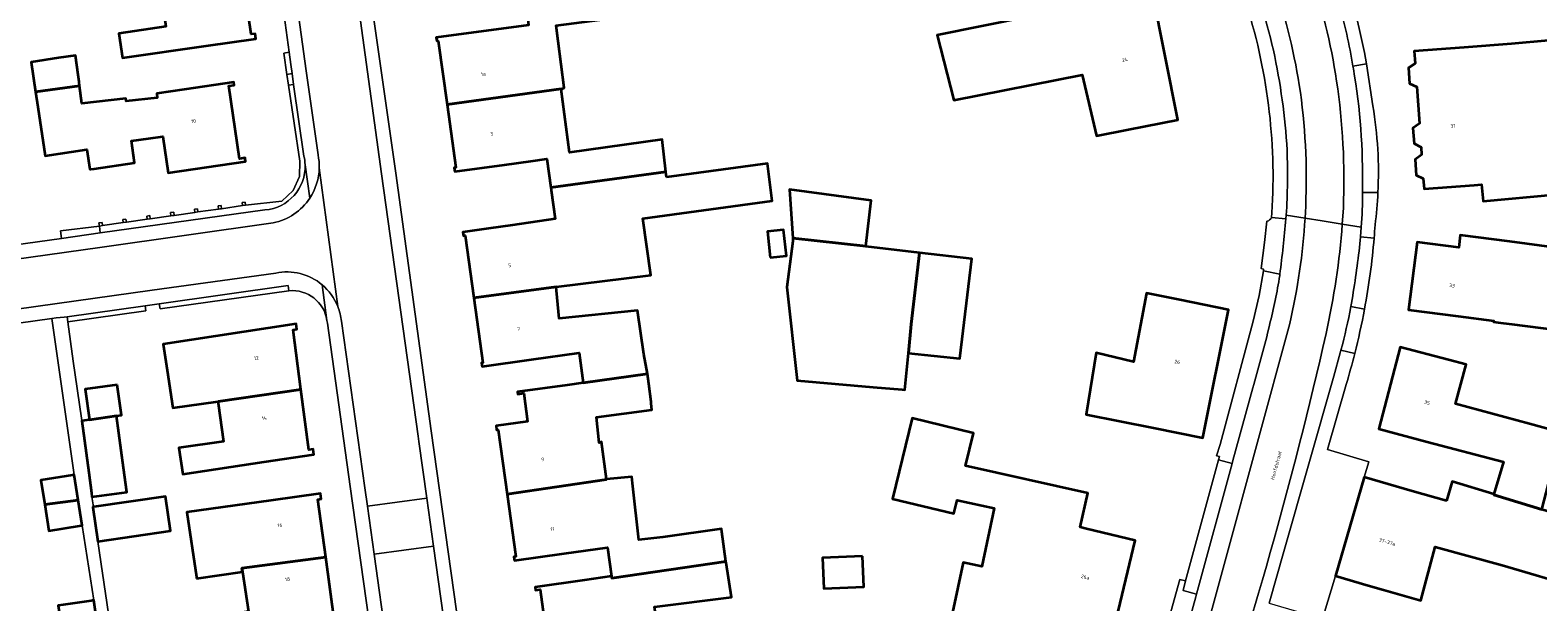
# Model space of a CAD drawing. Header units: metres. Extents: x 201541 to 204988, y 387833 to 394342.
# Tile 166 of 214: x 203484 to 203635, y 391843 to 391900. Entities that reach past the tile are written whole.
import ezdxf
from ezdxf.enums import TextEntityAlignment as Align

# ---------------------------------------------------------------- set-up
doc = ezdxf.new("R2010")
doc.units = ezdxf.units.M
doc.layers.get('Defpoints').update_dxf_attribs({"lineweight": 25})
for name, color, linetype, lineweight in [('B-WE-GR-BEPLANTING_CULTUUR_HEESTERS-GV', 90, 'Continuous', 18), ('B-WE-IE-TERREINAFSCHEIDING_KUNSTMATIG_HEKWERK-G', 20, 'IE-TERREINAFSCHEIDING-KUNSTMATIG', 18), ('B-WE-IE-TERREINAFSCHEIDING_KUNSTMATIG_MUUR-G', 90, 'IE-TERREINAFSCHEIDING-KUNSTMATIG-DICHT', 18), ('B-WE-IE-TERREINAFSCHEIDING_KUNSTMATIG_MUUR-GV', 90, 'Continuous', 18), ('B-WE-OG-BEBOUWING-GV', 7, 'Continuous', 35), ('B-WE-OG-BEBOUWING-T18', 10, 'Continuous', 18), ('B-WE-OG-TERREIN_ERF-GV', 7, 'Continuous', 18), ('B-WE-VH-VERHARDING_ASFALT-GV', 252, 'Continuous', 18), ('B-WE-VH-VERHARDING_BETONSTRAATSTEEN-GV', 252, 'Continuous', 18), ('B-WE-VH-VERHARDING_HALFVERHARDING_GRIND-GV', 252, 'Continuous', 18), ('B-WE-VH-VERHARDING_STRAATBAKSTEEN-GV', 252, 'Continuous', 18), ('B-WE-VH-VERHARDING_TEGEL-GV', 252, 'Continuous', 18)]:
    doc.layers.add(name, color=color, linetype=linetype, lineweight=lineweight)
doc.styles.add('NLCS-ISO-M200-T18', font='NLCS-ISO.ttf', dxfattribs={"height": 0.36})
doc.linetypes.add('IE-TERREINAFSCHEIDING-KUNSTMATIG', pattern='A,4,[82,NLCS.SHX,S=0.75,R=90,X=0,Y=0],4,-2', length=10)
doc.linetypes.add('IE-TERREINAFSCHEIDING-KUNSTMATIG-DICHT', pattern='A,8,-1,[82,NLCS.SHX,S=0.75,R=90,X=0,Y=0],-1', length=10)

msp = doc.modelspace()

# ---------------------------------------------------------------- linework, layer by layer
at = {"layer": 'B-WE-GR-BEPLANTING_CULTUUR_HEESTERS-GV'}
for points in [[(203510.221, 391873.822), (203510.151, 391874.331), (203497.296, 391872.527), (203497.367, 391872.024)], [(203488.087, 391871.22), (203488.158, 391870.718), (203495.949, 391871.824), (203495.878, 391872.327)]]:
    msp.add_lwpolyline(points, close=True, dxfattribs=at)
at = {"layer": 'B-WE-IE-TERREINAFSCHEIDING_KUNSTMATIG_HEKWERK-G'}
for points in [[(203510.025, 391895.41), (203509.709, 391897.534)], [(203510.185, 391894.333), (203510.025, 391895.41)], [(203505.904, 391882.36), (203509.536, 391882.776), (203510.651, 391883.836), (203511.294, 391885.232), (203511.311, 391886.768), (203510.185, 391894.333)]]:
    msp.add_lwpolyline(points, dxfattribs=at)
at = {"layer": 'B-WE-IE-TERREINAFSCHEIDING_KUNSTMATIG_MUUR-G'}
for points in [[(203505.904, 391882.36), (203505.861, 391882.677), (203505.549, 391882.635), (203505.591, 391882.318)], [(203496.398, 391881.003), (203496.356, 391881.32), (203496.044, 391881.28), (203496.086, 391880.963)], [(203498.461, 391881.306), (203496.398, 391881.003)], [(203498.782, 391881.346), (203498.741, 391881.664), (203498.42, 391881.623), (203498.461, 391881.306)], [(203498.461, 391881.306), (203498.622, 391881.326)], [(203498.622, 391881.326), (203498.782, 391881.346)], [(203500.836, 391881.642), (203498.782, 391881.346)], [(203501.153, 391881.682), (203501.112, 391881.999), (203500.796, 391881.959), (203500.836, 391881.642)], [(203500.836, 391881.642), (203501.153, 391881.682)], [(203503.212, 391881.973), (203501.153, 391881.682)], [(203503.506, 391882.009), (203503.466, 391882.327), (203503.172, 391882.29), (203503.212, 391881.973)], [(203503.212, 391881.973), (203503.359, 391881.991)], [(203503.359, 391881.991), (203503.506, 391882.009)], [(203505.591, 391882.318), (203503.506, 391882.009)], [(203505.591, 391882.318), (203505.904, 391882.36)], [(203491.634, 391880.328), (203491.584, 391880.645), (203491.278, 391880.597)], [(203491.278, 391880.597), (203491.327, 391880.281)], [(203491.327, 391880.281), (203491.634, 391880.328)], [(203493.7, 391880.617), (203491.634, 391880.328)], [(203494.013, 391880.66), (203493.97, 391880.977), (203493.656, 391880.933), (203493.7, 391880.617)], [(203493.7, 391880.617), (203494.013, 391880.66)], [(203496.086, 391880.963), (203494.013, 391880.66)], [(203496.086, 391880.963), (203496.398, 391881.003)]]:
    msp.add_lwpolyline(points, dxfattribs=at)
at = {"layer": 'B-WE-IE-TERREINAFSCHEIDING_KUNSTMATIG_MUUR-GV'}
for points in [[(203505.904, 391882.36), (203505.861, 391882.677), (203505.549, 391882.635), (203505.591, 391882.318)], [(203496.086, 391880.963), (203496.398, 391881.003), (203496.356, 391881.32), (203496.044, 391881.28)], [(203498.622, 391881.326), (203498.782, 391881.346), (203498.741, 391881.664), (203498.42, 391881.623), (203498.461, 391881.306)], [(203501.153, 391881.682), (203501.112, 391881.999), (203500.796, 391881.959), (203500.836, 391881.642)], [(203503.212, 391881.973), (203503.359, 391881.991), (203503.506, 391882.009), (203503.466, 391882.327), (203503.172, 391882.29)], [(203491.634, 391880.328), (203491.584, 391880.645), (203491.278, 391880.597), (203491.327, 391880.281)], [(203494.013, 391880.66), (203493.97, 391880.977), (203493.656, 391880.933), (203493.7, 391880.617)]]:
    msp.add_lwpolyline(points, close=True, dxfattribs=at)
at = {"layer": 'B-WE-OG-BEBOUWING-GV'}
for points in [[(203588.444, 391910.937), (203583.783, 391909.029), (203584.416, 391907.43), (203585.886, 391903.719), (203587.653, 391904.411), (203588.605, 391902.091), (203574.907, 391899.344), (203576.564, 391892.851), (203589.349, 391895.372), (203590.778, 391889.271), (203593.991, 391889.905), (203598.896, 391890.873), (203596.379, 391903.619), (203592.376, 391902.829), (203592.096, 391904.25), (203595.94, 391905.824), (203593.071, 391912.831)], [(203501.973, 391898.254), (203506.925, 391898.948), (203506.851, 391899.474), (203506.464, 391899.42), (203505.6, 391905.424), (203497.354, 391904.237), (203497.944, 391900.193), (203493.254, 391899.509), (203493.608, 391897.082)], [(203537.082, 391898.728), (203536.885, 391900.291), (203542.287, 391901.002), (203541.831, 391904.461), (203533.762, 391903.397), (203534.143, 391900.322), (203524.926, 391899.079), (203524.971, 391898.75), (203525.12, 391898.771), (203526.004, 391892.397), (203537.396, 391893.964), (203537.398, 391893.953), (203537.671, 391894.065)], [(203489.2, 391895.386), (203488.942, 391897.304), (203487.254, 391897.055), (203484.504, 391896.649), (203484.938, 391893.682), (203489.35, 391894.276), (203489.298, 391894.662)], [(203485.167, 391892.192), (203485.921, 391887.292), (203490.062, 391887.928), (203490.367, 391885.941), (203490.475, 391885.958), (203490.79, 391886.003), (203494.823, 391886.581), (203494.507, 391888.779), (203496.21, 391889.023), (203497.651, 391889.229), (203498.182, 391885.603), (203505.898, 391886.733), (203505.846, 391887.082), (203505.306, 391887.002), (203504.242, 391894.272), (203504.773, 391894.35), (203504.729, 391894.647), (203499.783, 391893.917), (203497.037, 391893.512), (203497.086, 391893.085), (203494.003, 391892.731), (203493.97, 391893.017), (203489.555, 391892.51), (203489.35, 391894.276), (203484.938, 391893.682)], [(203536.356, 391884.125), (203547.841, 391885.675), (203547.46, 391888.919), (203538.228, 391887.618), (203537.398, 391893.953), (203537.396, 391893.964), (203526.004, 391892.397), (203526.877, 391886.109), (203526.72, 391886.087), (203526.771, 391885.718), (203531.724, 391886.402), (203534.371, 391886.767), (203535.949, 391886.985)], [(203547.903, 391885.145), (203547.841, 391885.675), (203536.356, 391884.125), (203536.393, 391883.862), (203536.802, 391880.986), (203532.533, 391880.38), (203530.129, 391880.038), (203527.585, 391879.676), (203527.639, 391879.298), (203527.806, 391879.322), (203528.672, 391873.128), (203536.887, 391874.228), (203546.326, 391875.387), (203545.538, 391881.031), (203558.436, 391882.794), (203557.983, 391886.507)], [(203567.781, 391878.286), (203568.328, 391882.835), (203560.159, 391883.943), (203560.492, 391879.082)], [(203558.254, 391877.129), (203559.861, 391877.301), (203559.584, 391879.894), (203557.977, 391879.722)], [(203573.148, 391877.62), (203567.776, 391878.249), (203567.781, 391878.286), (203560.492, 391879.082), (203560.513, 391878.778), (203559.906, 391874.192), (203560.947, 391864.872), (203568.505, 391864.217), (203571.422, 391863.984), (203571.661, 391863.931), (203572.023, 391867.58), (203572.311, 391870.478)], [(203637.376, 391877.957), (203637.384, 391878.014), (203636.705, 391878.104), (203632.044, 391878.725), (203627.084, 391879.361), (203626.928, 391878.141), (203622.783, 391878.672), (203621.918, 391871.917), (203626.877, 391871.281), (203630.426, 391870.826), (203630.41, 391870.709), (203630.88, 391870.649), (203632.231, 391870.476), (203639.528, 391869.543), (203640.339, 391877.376), (203637.347, 391877.732)], [(203573.148, 391877.62), (203572.311, 391870.478), (203572.023, 391867.58), (203577.176, 391867.068), (203578.341, 391877.011)], [(203528.672, 391873.128), (203529.579, 391866.642), (203529.44, 391866.622), (203529.492, 391866.257), (203534.442, 391866.96), (203539.17, 391867.631), (203539.579, 391864.633), (203545.991, 391865.536), (203545.647, 391867.482), (203544.993, 391871.856), (203537.183, 391871.043), (203536.938, 391873.845), (203536.887, 391874.228)], [(203599.094, 391872.903), (203595.784, 391873.567), (203594.493, 391866.722), (203590.75, 391867.621), (203589.751, 391861.476), (203596.483, 391860.127), (203601.41, 391859.14), (203603.971, 391871.925)], [(203511.429, 391863.953), (203510.634, 391869.928), (203511.028, 391869.981), (203510.957, 391870.514), (203497.679, 391868.491), (203498.073, 391865.906), (203498.65, 391862.124), (203503.158, 391862.769)], [(203623.781, 391858.755), (203631.414, 391856.745), (203630.45, 391853.528), (203630.424, 391853.442), (203635.222, 391852.006), (203636.137, 391855.443), (203637.259, 391859.655), (203634.001, 391860.535), (203626.599, 391862.535), (203627.664, 391866.473), (203625.918, 391866.932), (203621.096, 391868.2), (203618.946, 391860.028)], [(203541.919, 391855.009), (203541.421, 391858.743), (203541.166, 391858.65), (203540.907, 391861.195), (203546.446, 391861.953), (203546.382, 391862.576), (203546.36, 391862.743), (203546.125, 391864.52), (203545.991, 391865.536), (203539.579, 391864.633), (203539.581, 391864.62), (203537.999, 391864.404), (203533.042, 391863.728), (203533.072, 391863.51), (203533.647, 391863.588), (203534.034, 391860.765), (203530.893, 391860.335), (203530.948, 391859.937), (203531.095, 391859.957), (203531.986, 391853.529), (203541.921, 391854.992)], [(203493.094, 391864.435), (203489.9, 391863.994), (203490.319, 391860.955), (203493.009, 391861.326), (203493.514, 391861.396)], [(203507.767, 391856.746), (203512.697, 391857.498), (203512.629, 391858.008), (203512.227, 391857.954), (203511.429, 391863.953), (203503.158, 391862.769), (203503.182, 391862.599), (203503.716, 391858.787), (203499.254, 391858.153), (203499.656, 391855.511)], [(203490.319, 391860.955), (203489.558, 391860.85), (203490.255, 391855.679), (203490.529, 391853.643), (203490.581, 391853.259), (203494.055, 391853.739), (203493.722, 391856.157), (203493.009, 391861.326)], [(203582.749, 391841.024), (203587.369, 391839.921), (203592.232, 391838.76), (203594.655, 391848.901), (203589.795, 391850.061), (203589.153, 391850.215), (203589.918, 391853.614), (203577.717, 391856.361), (203578.511, 391859.616), (203572.408, 391861.104), (203570.448, 391853.07), (203576.551, 391851.582), (203576.878, 391852.922), (203580.59, 391852.122), (203579.34, 391846.319), (203577.505, 391846.714), (203576.427, 391841.708), (203581.345, 391840.648), (203581.491, 391841.325)], [(203485.868, 391852.481), (203489.202, 391852.931), (203488.806, 391855.451), (203488.627, 391855.423), (203485.483, 391854.929)], [(203541.919, 391855.009), (203541.921, 391854.992), (203531.986, 391853.529), (203532.85, 391847.303), (203532.681, 391847.28), (203532.73, 391846.92), (203537.683, 391847.598), (203542.001, 391848.189), (203542.411, 391845.338), (203542.44, 391845.139), (203553.825, 391846.801), (203553.414, 391849.771), (203553.371, 391850.078), (203547.522, 391849.225), (203545.146, 391848.951), (203544.549, 391854.315), (203544.443, 391855.267)], [(203625.698, 391852.85), (203622.301, 391853.835), (203617.499, 391855.228), (203614.64, 391845.366), (203617.91, 391844.418), (203619.443, 391843.974), (203623.148, 391842.9), (203624.594, 391848.253), (203631.272, 391846.448), (203634.651, 391845.453), (203637.35, 391844.644), (203639.192, 391850.795), (203638.823, 391850.907), (203636.299, 391851.673), (203635.222, 391852.006), (203630.424, 391853.442), (203630.45, 391853.528), (203626.275, 391854.778)], [(203489.202, 391852.931), (203485.868, 391852.481), (203486.278, 391849.87), (203489.344, 391850.352), (203489.601, 391850.392)], [(203490.718, 391852.248), (203490.676, 391852.242), (203491.172, 391848.811), (203498.412, 391849.858), (203497.916, 391853.289), (203490.763, 391852.255)], [(203501.017, 391845.106), (203505.591, 391845.785), (203505.54, 391846.128), (203513.896, 391847.244), (203513.105, 391852.995), (203513.447, 391853.042), (203513.373, 391853.577), (203508.42, 391852.891), (203500.033, 391851.729), (203500.992, 391845.271)], [(203500.783, 391836.4), (203502.187, 391836.608), (203501.909, 391838.475), (203506.574, 391839.168), (203506.805, 391839.202), (203515.163, 391840.443), (203515.107, 391840.82), (203514.761, 391840.768), (203513.898, 391847.232), (203513.896, 391847.244), (203505.54, 391846.128), (203505.591, 391845.785), (203506.182, 391841.807), (203501.517, 391841.114), (203501.481, 391841.404), (203497.377, 391840.795), (203498.089, 391836)], [(203534.135, 391834.203), (203545.567, 391835.806), (203545.588, 391835.63), (203547.582, 391835.811), (203546.695, 391842.291), (203554.375, 391843.232), (203553.845, 391846.673), (203553.825, 391846.801), (203542.44, 391845.139), (203542.411, 391845.338), (203539.729, 391844.953), (203534.78, 391844.241), (203534.824, 391843.935), (203535.287, 391844.001), (203535.67, 391841.31), (203533.034, 391840.935), (203533.088, 391840.555), (203533.239, 391840.576)], [(203567.449, 391847.336), (203563.445, 391847.162), (203563.577, 391844.116), (203567.581, 391844.29)], [(203491.146, 391840.387), (203490.766, 391842.929), (203490.498, 391842.889), (203490.492, 391842.888), (203487.695, 391842.469), (203487.218, 391842.398), (203487.59, 391839.911)]]:
    msp.add_lwpolyline(points, close=True, dxfattribs=at)
msp.add_lwpolyline([(203643.287, 391899.456), (203632.209, 391898.453), (203627.488, 391898.102), (203622.501, 391897.745), (203622.559, 391896.932), (203622.591, 391896.489), (203621.926, 391896.07), (203622.021, 391894.489), (203622.736, 391894.16), (203623.015, 391890.504), (203622.353, 391890.059), (203622.475, 391888.502), (203623.181, 391888.145), (203623.224, 391887.37), (203622.585, 391886.913), (203622.69, 391885.36), (203623.392, 391885.027), (203623.47, 391883.989), (203628.457, 391884.361), (203629.201, 391884.417), (203629.356, 391882.754), (203636.597, 391883.428)], dxfattribs=at)
at = {"layer": 'B-WE-OG-TERREIN_ERF-GV'}
for points in [[(203593.991, 391889.905), (203590.778, 391889.271), (203589.349, 391895.372), (203576.564, 391892.851), (203574.907, 391899.344), (203588.605, 391902.091), (203587.653, 391904.411), (203585.886, 391903.719), (203584.416, 391907.43), (203583.783, 391909.029), (203588.444, 391910.937), (203593.071, 391912.831), (203595.94, 391905.824), (203592.096, 391904.25), (203592.376, 391902.829), (203596.379, 391903.619), (203598.896, 391890.873)], [(203493.608, 391897.082), (203493.254, 391899.509), (203497.944, 391900.193), (203497.354, 391904.237), (203496.782, 391908.158), (203492.095, 391907.474), (203491.705, 391910.141), (203500.141, 391911.325), (203505.092, 391912.02), (203505.166, 391911.489), (203504.735, 391911.429), (203505.6, 391905.424), (203506.464, 391899.42), (203506.851, 391899.474), (203506.925, 391898.948), (203501.973, 391898.254)], [(203490.475, 391885.958), (203490.367, 391885.941), (203490.062, 391887.928), (203485.921, 391887.292), (203485.167, 391892.192), (203484.938, 391893.682), (203484.504, 391896.649), (203487.254, 391897.055), (203488.942, 391897.304), (203489.2, 391895.386), (203489.298, 391894.662), (203489.35, 391894.276), (203489.555, 391892.51), (203493.97, 391893.017), (203494.003, 391892.731), (203497.086, 391893.085), (203497.037, 391893.512), (203499.783, 391893.917), (203504.729, 391894.647), (203504.773, 391894.35), (203504.242, 391894.272), (203505.306, 391887.002), (203505.846, 391887.082), (203505.898, 391886.733), (203498.182, 391885.603), (203497.651, 391889.229), (203496.21, 391889.023), (203494.507, 391888.779), (203494.823, 391886.581), (203490.79, 391886.003)], [(203567.781, 391878.286), (203567.776, 391878.249), (203573.148, 391877.62), (203578.341, 391877.011), (203577.176, 391867.068), (203572.023, 391867.58), (203571.661, 391863.931), (203571.422, 391863.984), (203568.505, 391864.217), (203560.947, 391864.872), (203559.906, 391874.192), (203560.513, 391878.778), (203560.492, 391879.082), (203560.159, 391883.943), (203568.328, 391882.835)], [(203558.254, 391877.129), (203557.977, 391879.722), (203559.584, 391879.894), (203559.861, 391877.301)], [(203637.384, 391878.014), (203637.376, 391877.957), (203637.347, 391877.732), (203640.339, 391877.376), (203639.528, 391869.543), (203632.231, 391870.476), (203630.88, 391870.649), (203630.41, 391870.709), (203630.426, 391870.826), (203626.877, 391871.281), (203621.918, 391871.917), (203622.783, 391878.672), (203626.928, 391878.141), (203627.084, 391879.361), (203632.044, 391878.725), (203636.705, 391878.104)], [(203596.483, 391860.127), (203589.751, 391861.476), (203590.75, 391867.621), (203594.493, 391866.722), (203595.784, 391873.567), (203599.094, 391872.903), (203603.971, 391871.925), (203601.41, 391859.14)], [(203498.073, 391865.906), (203497.679, 391868.491), (203510.957, 391870.514), (203511.028, 391869.981), (203510.634, 391869.928), (203511.429, 391863.953), (203512.227, 391857.954), (203512.629, 391858.008), (203512.697, 391857.498), (203507.767, 391856.746), (203499.656, 391855.511), (203499.254, 391858.153), (203503.716, 391858.787), (203503.182, 391862.599), (203503.158, 391862.769), (203498.65, 391862.124)], [(203587.369, 391839.921), (203582.749, 391841.024), (203581.491, 391841.325), (203581.345, 391840.648), (203576.427, 391841.708), (203577.505, 391846.714), (203579.34, 391846.319), (203580.59, 391852.122), (203576.878, 391852.922), (203576.551, 391851.582), (203570.448, 391853.07), (203572.408, 391861.104), (203578.511, 391859.616), (203577.717, 391856.361), (203589.918, 391853.614), (203589.153, 391850.215), (203589.795, 391850.061), (203594.655, 391848.901), (203592.232, 391838.76)], [(203563.445, 391847.162), (203567.449, 391847.336), (203567.581, 391844.29), (203563.577, 391844.116)]]:
    msp.add_lwpolyline(points, close=True, dxfattribs=at)
for points in [[(203498.782, 391881.346), (203500.836, 391881.642), (203500.796, 391881.959), (203501.112, 391881.999), (203501.153, 391881.682), (203503.212, 391881.973), (203503.172, 391882.29), (203503.466, 391882.327), (203503.506, 391882.009), (203505.591, 391882.318), (203505.549, 391882.635), (203505.861, 391882.677), (203505.904, 391882.36), (203509.536, 391882.776), (203510.651, 391883.836), (203511.294, 391885.232), (203511.311, 391886.768), (203510.185, 391894.333), (203510.025, 391895.41), (203509.709, 391897.534), (203510.247, 391897.636), (203508.263, 391912.306)], [(203532.333, 391903.772), (203518.559, 391901.864), (203520.883, 391885.57), (203524.427, 391859.854), (203535.439, 391781.468), (203535.8, 391778.857), (203537.597, 391765.839), (203537.973, 391764.557), (203538.624, 391763.392), (203546.109, 391764.784), (203565.22, 391768.382), (203568.499, 391769.108), (203578.28, 391770.827)], [(203616.353, 391902.85), (203617.545, 391897.593), (203617.719, 391896.458), (203618.364, 391892.265)], [(203535.67, 391841.31), (203535.287, 391844.001), (203534.824, 391843.935), (203534.78, 391844.241), (203539.729, 391844.953), (203542.411, 391845.338), (203542.001, 391848.189), (203537.683, 391847.598), (203532.73, 391846.92), (203532.681, 391847.28), (203532.85, 391847.303), (203531.986, 391853.529), (203531.095, 391859.957), (203530.948, 391859.937), (203530.893, 391860.335), (203534.034, 391860.765), (203533.647, 391863.588), (203533.072, 391863.51), (203533.042, 391863.728), (203537.999, 391864.404), (203539.581, 391864.62), (203539.579, 391864.633), (203539.17, 391867.631), (203534.442, 391866.96), (203529.492, 391866.257), (203529.44, 391866.622), (203529.579, 391866.642), (203528.672, 391873.128), (203527.806, 391879.322), (203527.639, 391879.298), (203527.585, 391879.676), (203530.129, 391880.038), (203532.533, 391880.38), (203536.802, 391880.986), (203536.393, 391883.862), (203536.356, 391884.125), (203535.949, 391886.985), (203534.371, 391886.767), (203531.724, 391886.402), (203526.771, 391885.718), (203526.72, 391886.087), (203526.877, 391886.109), (203526.004, 391892.397), (203525.12, 391898.771), (203524.971, 391898.75), (203524.926, 391899.079), (203534.143, 391900.322)], [(203536.885, 391900.291), (203537.082, 391898.728), (203537.671, 391894.065), (203537.398, 391893.953), (203538.228, 391887.618), (203547.46, 391888.919), (203547.841, 391885.675), (203547.903, 391885.145), (203557.983, 391886.507), (203558.436, 391882.794), (203545.538, 391881.031), (203546.326, 391875.387), (203536.887, 391874.228), (203536.938, 391873.845), (203537.183, 391871.043), (203544.993, 391871.856), (203545.647, 391867.482), (203545.991, 391865.536), (203546.125, 391864.52), (203546.36, 391862.743), (203546.382, 391862.576), (203546.446, 391861.953), (203540.907, 391861.195), (203541.166, 391858.65), (203541.421, 391858.743), (203541.919, 391855.009), (203544.443, 391855.267), (203544.549, 391854.315), (203545.146, 391848.951), (203547.522, 391849.225), (203553.371, 391850.078), (203553.414, 391849.771), (203553.825, 391846.801), (203553.845, 391846.673), (203554.375, 391843.232), (203546.695, 391842.291)], [(203636.597, 391883.428), (203629.356, 391882.754), (203629.201, 391884.417), (203628.457, 391884.361), (203623.47, 391883.989), (203623.392, 391885.027), (203622.69, 391885.36), (203622.585, 391886.913), (203623.224, 391887.37), (203623.181, 391888.145), (203622.475, 391888.502), (203622.353, 391890.059), (203623.015, 391890.504), (203622.736, 391894.16), (203622.021, 391894.489), (203621.926, 391896.07), (203622.591, 391896.489), (203622.559, 391896.932), (203622.501, 391897.745), (203627.488, 391898.102), (203632.209, 391898.453), (203643.287, 391899.456)], [(203423.779, 391870.159), (203431.78, 391871.275), (203487.548, 391879.053), (203487.44, 391879.805), (203491.327, 391880.281), (203491.278, 391880.597), (203491.584, 391880.645), (203491.634, 391880.328), (203493.7, 391880.617), (203493.656, 391880.933), (203493.97, 391880.977), (203494.013, 391880.66), (203496.086, 391880.963), (203496.044, 391881.28), (203496.356, 391881.32), (203496.398, 391881.003), (203498.461, 391881.306), (203498.42, 391881.623), (203498.741, 391881.664), (203498.782, 391881.346)], [(203608.253, 391881.13), (203608.295, 391881.588)], [(203595.729, 391832.787), (203599.112, 391845.013), (203599.687, 391844.863), (203602.96, 391856.953), (203603.051, 391857.29), (203602.77, 391857.359), (203603.123, 391858.495), (203606.418, 391870.788), (203607.033, 391873.357), (203607.442, 391875.817), (203607.467, 391875.965), (203607.238, 391876.033), (203607.57, 391878.624), (203607.8, 391880.758)], [(203510.221, 391873.822), (203497.367, 391872.024), (203497.296, 391872.527), (203495.878, 391872.327), (203495.949, 391871.824), (203488.158, 391870.718), (203488.715, 391866.8), (203489.525, 391861.098), (203489.558, 391860.85), (203490.319, 391860.955), (203489.9, 391863.994), (203493.094, 391864.435), (203493.514, 391861.396), (203493.009, 391861.326), (203493.722, 391856.157), (203494.055, 391853.739), (203490.581, 391853.259), (203490.718, 391852.248), (203490.763, 391852.255), (203497.916, 391853.289), (203498.412, 391849.858), (203491.172, 391848.811), (203493.149, 391835.267)], [(203487.695, 391842.469), (203490.492, 391842.888), (203490.498, 391842.889), (203490.766, 391842.929), (203489.601, 391850.392), (203489.344, 391850.352), (203486.278, 391849.87), (203485.868, 391852.481), (203485.483, 391854.929), (203488.627, 391855.423), (203488.806, 391855.451), (203487.219, 391866.623), (203486.589, 391871.057), (203463.997, 391867.879)], [(203519.799, 391829.623), (203516.331, 391854.29), (203514.06, 391870.599)], [(203615.705, 391864.482), (203613.843, 391857.987), (203617.977, 391856.759), (203617.499, 391855.228), (203622.301, 391853.835), (203625.698, 391852.85), (203626.275, 391854.778), (203630.45, 391853.528), (203631.414, 391856.745), (203623.781, 391858.755), (203618.946, 391860.028), (203621.096, 391868.2), (203625.918, 391866.932), (203627.664, 391866.473), (203626.599, 391862.535), (203634.001, 391860.535), (203637.259, 391859.655)], [(203506.182, 391841.807), (203505.591, 391845.785), (203501.017, 391845.106), (203500.992, 391845.271), (203500.033, 391851.729), (203508.42, 391852.891), (203513.373, 391853.577), (203513.447, 391853.042), (203513.105, 391852.995), (203513.896, 391847.244), (203513.898, 391847.232), (203514.761, 391840.768)], [(203637.35, 391844.644), (203634.651, 391845.453), (203631.272, 391846.448), (203624.594, 391848.253), (203623.148, 391842.9), (203619.443, 391843.974), (203617.91, 391844.418), (203614.64, 391845.366), (203613.429, 391841.417)]]:
    msp.add_lwpolyline(points, dxfattribs=at)
for points in [[(203608.295, 391881.588, 0.0942765), (203605.6, 391902.875)], [(203618.364, 391892.265, -0.0540945), (203618.872, 391883.614)], [(203618.872, 391883.614, -0.0199448), (203618.584, 391880.404)], [(203607.8, 391880.758, 0.2169021), (203608.253, 391881.13)], [(203618.584, 391880.404, -0.0045523), (203618.486, 391879.077)], [(203618.486, 391879.077, -0.0257256), (203617.532, 391871.986)], [(203514.023, 391870.865, 0.3984376), (203510.221, 391873.822)], [(203514.06, 391870.599, 0.0163931), (203514.023, 391870.865)], [(203617.532, 391871.986, -0.0161961), (203616.558, 391867.551)], [(203616.558, 391867.551, -0.0113432), (203615.705, 391864.482)]]:
    msp.add_lwpolyline(points, format="xyb", dxfattribs=at)
at = {"layer": 'B-WE-VH-VERHARDING_ASFALT-GV'}
for points in [[(203519.461, 391885.477), (203516.428, 391907.568), (203514.291, 391912.724)], [(203509.681, 391912.223), (203511.939, 391895.774), (203513.136, 391887.375)], [(203616.426, 391895.975), (203616.383, 391896.233)], [(203513.253, 391886.076), (203515.102, 391872.245)], [(203515.102, 391872.245), (203513.253, 391886.076)], [(203515.461, 391870.772), (203517.809, 391854.171), (203518.068, 391852.311), (203523.98, 391853.116), (203523.189, 391858.763), (203523.105, 391859.318), (203519.461, 391885.477)], [(203617.33, 391883.622), (203617.326, 391883.962)], [(203611.602, 391881.054), (203609.727, 391881.359), (203609.694, 391880.997)], [(203609.727, 391881.359), (203611.602, 391881.054), (203611.663, 391882.278)], [(203611.663, 391882.278), (203611.602, 391881.054), (203613.316, 391880.785), (203615.316, 391880.463), (203615.421, 391882.086)], [(203615.421, 391882.086), (203615.316, 391880.463), (203617.207, 391880.158)], [(203508.657, 391880.603), (203491.376, 391878.139), (203424.142, 391868.737)], [(203615.316, 391880.463), (203613.316, 391880.785), (203611.602, 391881.054)], [(203617.082, 391878.514), (203617.133, 391879.19), (203617.207, 391880.158), (203615.316, 391880.463)], [(203463.629, 391869.247), (203496.588, 391873.877), (203508.911, 391875.59)], [(203609.087, 391875.461), (203609.073, 391875.352)], [(203616.173, 391872.24), (203616.235, 391872.574)], [(203610.067, 391870.55), (203597.165, 391823.201)], [(203597.165, 391823.201), (203610.067, 391870.55)], [(203608.053, 391870.402), (203607.964, 391869.954)], [(203608.004, 391842.65), (203609.489, 391847.814), (203614.479, 391865.282), (203615.106, 391867.638), (203615.178, 391867.901)], [(203606.392, 391864.119), (203604.397, 391856.893), (203604.314, 391856.586), (203600.767, 391843.547), (203600.696, 391843.288), (203597.783, 391832.655), (203597.676, 391832.259), (203596.454, 391827.751), (203596.324, 391827.271), (203596.234, 391826.94), (203595.407, 391823.916)], [(203536.182, 391765.73), (203534.48, 391778.067), (203533.924, 391782.095), (203524.648, 391848.343), (203518.731, 391847.537), (203521.191, 391829.842)]]:
    msp.add_lwpolyline(points, dxfattribs=at)
for points in [[(203614.749, 391894.749, 0.0423546), (203612.072, 391905.82)], [(203612.072, 391905.82, -0.0423546), (203614.749, 391894.749)], [(203611.024, 391894.36, 0.0432301), (203608.358, 391904.953)], [(203608.358, 391904.953, -0.0432301), (203611.024, 391894.36)], [(203607.126, 391902.688, -0.0439484), (203609.318, 391892.86)], [(203616.383, 391896.233, 0.0264715), (203614.96, 391902.588)], [(203615.421, 391882.086, 0.0473678), (203614.749, 391894.749)], [(203614.749, 391894.749, -0.0473678), (203615.421, 391882.086)], [(203617.326, 391883.962, 0.0472849), (203616.426, 391895.975)], [(203611.663, 391882.278, 0.04825), (203611.024, 391894.36)], [(203611.024, 391894.36, -0.04825), (203611.663, 391882.278)], [(203609.318, 391892.86, -0.0195774), (203609.806, 391887.852)], [(203513.136, 391887.375, -0.057342), (203513.253, 391886.076)], [(203609.806, 391887.852, -0.0235622), (203609.727, 391881.359)], [(203513.253, 391886.076, -0.1410335), (203512.305, 391883.057)], [(203512.305, 391883.057, -0.1997201), (203508.657, 391880.603)], [(203617.207, 391880.158, 0.0212522), (203617.33, 391883.622)], [(203609.694, 391880.997, -0.008457), (203609.087, 391875.461)], [(203611.602, 391881.054, -0.0425644), (203610.067, 391870.55)], [(203610.067, 391870.55, 0.0425644), (203611.602, 391881.054)], [(203613.691, 391869.541, 0.0361553), (203615.316, 391880.463)], [(203615.316, 391880.463, -0.0361553), (203613.691, 391869.541)], [(203616.235, 391872.574, 0.0122799), (203617.082, 391878.514)], [(203508.911, 391875.59, -0.2287312), (203513.527, 391874.424)], [(203609.073, 391875.352, -0.0258436), (203608.053, 391870.402)], [(203513.527, 391874.424, -0.1247799), (203515.102, 391872.245)], [(203515.102, 391872.245, -0.069597), (203515.461, 391870.772)], [(203615.178, 391867.901, 0.018883), (203616.173, 391872.24)], [(203601.404, 391826.184, 0.0270032), (203613.691, 391869.541)], [(203613.691, 391869.541, -0.0270032), (203601.404, 391826.184)], [(203607.964, 391869.954, -0.0055005), (203606.392, 391864.119)]]:
    msp.add_lwpolyline(points, format="xyb", dxfattribs=at)
at = {"layer": 'B-WE-VH-VERHARDING_BETONSTRAATSTEEN-GV'}
for points in [[(203491.327, 391880.281), (203487.44, 391879.805), (203487.548, 391879.053), (203491.39, 391879.589)], [(203518.068, 391852.311), (203518.731, 391847.537), (203524.648, 391848.343), (203523.98, 391853.116)]]:
    msp.add_lwpolyline(points, close=True, dxfattribs=at)
at = {"layer": 'B-WE-VH-VERHARDING_HALFVERHARDING_GRIND-GV'}
msp.add_lwpolyline([(203510.247, 391897.636), (203509.709, 391897.534), (203510.025, 391895.41), (203510.545, 391895.488), (203510.412, 391896.415)], close=True, dxfattribs=at)
for points in [[(203511.724, 391887.255), (203510.7, 391894.406), (203510.185, 391894.333), (203511.311, 391886.768), (203511.294, 391885.232), (203510.651, 391883.836), (203509.536, 391882.776), (203505.904, 391882.36), (203505.591, 391882.318), (203503.506, 391882.009), (203503.359, 391881.991), (203503.212, 391881.973), (203501.153, 391881.682), (203500.836, 391881.642), (203498.782, 391881.346)], [(203498.782, 391881.346), (203498.622, 391881.326), (203498.461, 391881.306), (203496.398, 391881.003), (203496.086, 391880.963), (203494.013, 391880.66), (203493.7, 391880.617), (203491.634, 391880.328), (203491.327, 391880.281), (203491.39, 391879.589), (203507.835, 391881.883)]]:
    msp.add_lwpolyline(points, dxfattribs=at)
for points in [[(203511.842, 391886.404, 0.0492221), (203511.724, 391887.255)], [(203507.835, 391881.883, 0.4017744), (203511.842, 391886.404)]]:
    msp.add_lwpolyline(points, format="xyb", dxfattribs=at)
at = {"layer": 'B-WE-VH-VERHARDING_STRAATBAKSTEEN-GV'}
for points in [[(203614.96, 391902.588, -0.0264715), (203616.383, 391896.233)], [(203617.33, 391883.622, -0.0212522), (203617.207, 391880.158)], [(203618.584, 391880.404, 0.0199448), (203618.872, 391883.614)], [(203608.253, 391881.13, -0.2169021), (203607.8, 391880.758)], [(203609.087, 391875.461, 0.008457), (203609.694, 391880.997)], [(203618.486, 391879.077, 0.0045523), (203618.584, 391880.404)], [(203616.173, 391872.24, -0.018883), (203615.178, 391867.901)], [(203616.558, 391867.551, 0.0161961), (203617.532, 391871.986)]]:
    msp.add_lwpolyline(points, format="xyb", dxfattribs=at)
for points in [[(203616.383, 391896.233), (203617.719, 391896.458), (203617.545, 391897.593), (203616.353, 391902.85)], [(203618.524, 391883.631), (203617.33, 391883.622)], [(203618.872, 391883.614), (203618.524, 391883.631)], [(203609.694, 391880.997), (203608.253, 391881.13)], [(203607.8, 391880.758), (203607.57, 391878.624), (203607.238, 391876.033), (203607.467, 391875.965)], [(203617.207, 391880.158), (203617.133, 391879.19), (203618.486, 391879.077)], [(203607.467, 391875.965), (203607.442, 391875.817), (203609.087, 391875.461)], [(203617.532, 391871.986), (203616.173, 391872.24)], [(203615.178, 391867.901), (203616.558, 391867.551)]]:
    msp.add_lwpolyline(points, dxfattribs=at)
msp.add_lwpolyline([(203600.767, 391843.547), (203604.314, 391856.586), (203602.96, 391856.953), (203599.687, 391844.863), (203599.429, 391843.911)], close=True, dxfattribs=at)
at = {"layer": 'B-WE-VH-VERHARDING_TEGEL-GV'}
for points in [[(203518.668, 391916.385), (203514.44, 391915.789), (203514.116, 391915.546), (203514.043, 391915.15), (203514.291, 391912.724), (203516.428, 391907.568), (203519.461, 391885.477), (203523.105, 391859.318), (203523.189, 391858.763), (203523.98, 391853.116), (203524.648, 391848.343), (203533.924, 391782.095), (203534.48, 391778.067), (203536.182, 391765.73)], [(203537.103, 391763.109), (203538.624, 391763.392), (203537.973, 391764.557), (203537.597, 391765.839), (203535.8, 391778.857), (203535.439, 391781.468), (203524.427, 391859.854), (203520.883, 391885.57), (203518.559, 391901.864), (203518.499, 391902.36), (203518.126, 391905.442), (203518.066, 391905.938), (203517.215, 391912.37), (203520.377, 391912.793), (203520.71, 391910.85), (203521.287, 391910.918)], [(203513.136, 391887.375), (203511.939, 391895.774), (203509.681, 391912.223), (203509.643, 391912.498), (203508.263, 391912.306), (203510.247, 391897.636), (203510.412, 391896.415), (203510.545, 391895.488), (203510.7, 391894.406), (203511.724, 391887.255)], [(203618.364, 391892.265), (203617.719, 391896.458), (203616.383, 391896.233), (203616.426, 391895.975)], [(203511.842, 391886.404), (203512.305, 391883.057)], [(203512.305, 391883.057), (203511.842, 391886.404)], [(203617.326, 391883.962), (203617.33, 391883.622), (203618.524, 391883.631), (203618.872, 391883.614)], [(203507.835, 391881.883), (203491.39, 391879.589), (203487.548, 391879.053), (203431.78, 391871.275), (203423.779, 391870.159)], [(203608.295, 391881.588), (203608.253, 391881.13), (203609.694, 391880.997), (203609.727, 391881.359)], [(203424.142, 391868.737), (203491.376, 391878.139), (203508.657, 391880.603)], [(203618.486, 391879.077), (203617.133, 391879.19), (203617.082, 391878.514)], [(203508.911, 391875.59), (203496.588, 391873.877), (203463.629, 391869.247)], [(203609.073, 391875.352), (203609.087, 391875.461), (203607.442, 391875.817), (203607.033, 391873.357), (203606.418, 391870.788), (203603.123, 391858.495), (203602.77, 391857.359), (203603.051, 391857.29), (203602.96, 391856.953), (203604.314, 391856.586), (203604.397, 391856.893), (203606.392, 391864.119)], [(203463.997, 391867.879), (203486.589, 391871.057), (203486.999, 391871.115), (203487.799, 391871.179), (203488.087, 391871.22), (203495.878, 391872.327), (203497.296, 391872.527), (203510.151, 391874.331), (203510.221, 391873.822)], [(203513.527, 391874.424), (203514.023, 391870.865)], [(203514.023, 391870.865), (203513.527, 391874.424)], [(203616.235, 391872.574), (203616.173, 391872.24), (203617.532, 391871.986)], [(203493.149, 391835.267), (203491.172, 391848.811), (203490.676, 391852.242), (203490.718, 391852.248), (203490.581, 391853.259), (203490.529, 391853.643), (203490.255, 391855.679), (203489.558, 391860.85), (203489.525, 391861.098), (203488.715, 391866.8), (203488.158, 391870.718), (203488.087, 391871.22), (203487.799, 391871.179), (203486.999, 391871.115), (203486.589, 391871.057), (203487.219, 391866.623), (203488.806, 391855.451), (203489.202, 391852.931), (203489.601, 391850.392), (203490.766, 391842.929), (203491.146, 391840.387)], [(203514.06, 391870.599), (203516.331, 391854.29), (203519.799, 391829.623), (203520.308, 391825.999)], [(203518.731, 391847.537), (203518.068, 391852.311), (203517.809, 391854.171), (203515.461, 391870.772)], [(203607.964, 391869.954), (203608.053, 391870.402)], [(203616.558, 391867.551), (203615.178, 391867.901), (203615.106, 391867.638), (203614.479, 391865.282), (203609.489, 391847.814)], [(203609.489, 391847.814), (203608.004, 391842.65), (203611.095, 391841.764), (203613.429, 391841.417), (203614.64, 391845.366), (203617.499, 391855.228), (203617.977, 391856.759), (203613.843, 391857.987), (203615.705, 391864.482)], [(203521.191, 391829.842), (203518.731, 391847.537)]]:
    msp.add_lwpolyline(points, dxfattribs=at)
for points in [[(203605.6, 391902.875, -0.0942765), (203608.295, 391881.588)], [(203609.318, 391892.86, 0.0439484), (203607.126, 391902.688)], [(203616.426, 391895.975, -0.0472849), (203617.326, 391883.962)], [(203609.806, 391887.852, 0.0195774), (203609.318, 391892.86)], [(203618.872, 391883.614, 0.0540945), (203618.364, 391892.265)], [(203511.724, 391887.255, -0.0492221), (203511.842, 391886.404)], [(203513.253, 391886.076, 0.057342), (203513.136, 391887.375)], [(203609.727, 391881.359, 0.0235622), (203609.806, 391887.852)], [(203511.842, 391886.404, -0.4017744), (203507.835, 391881.883)], [(203512.305, 391883.057, 0.1410335), (203513.253, 391886.076)], [(203508.657, 391880.603, 0.1997201), (203512.305, 391883.057)], [(203617.082, 391878.514, -0.0122799), (203616.235, 391872.574)], [(203617.532, 391871.986, 0.0257256), (203618.486, 391879.077)], [(203513.527, 391874.424, 0.2287312), (203508.911, 391875.59)], [(203608.053, 391870.402, 0.0258436), (203609.073, 391875.352)], [(203510.221, 391873.822, -0.3984376), (203514.023, 391870.865)], [(203515.102, 391872.245, 0.1247799), (203513.527, 391874.424)], [(203515.461, 391870.772, 0.069597), (203515.102, 391872.245)], [(203514.023, 391870.865, -0.0163931), (203514.06, 391870.599)], [(203606.392, 391864.119, 0.0055005), (203607.964, 391869.954)], [(203615.705, 391864.482, 0.0113432), (203616.558, 391867.551)]]:
    msp.add_lwpolyline(points, format="xyb", dxfattribs=at)
for points in [[(203510.7, 391894.406), (203510.545, 391895.488), (203510.025, 391895.41), (203510.185, 391894.333)], [(203597.783, 391832.655), (203600.696, 391843.288), (203600.767, 391843.547), (203599.429, 391843.911), (203599.687, 391844.863), (203599.112, 391845.013), (203595.729, 391832.787), (203597.676, 391832.259)]]:
    msp.add_lwpolyline(points, close=True, dxfattribs=at)

# ---------------------------------------------------------------- texts
at = {"layer": 'B-WE-OG-BEBOUWING-T18', "style": 'NLCS-ISO-M200-T18'}
for s, rotation, p in [('24', 11.1, (203593.632, 391896.884)), ('1a', 7.9, (203529.618, 391895.458)), ('10', 8.3, (203500.714, 391890.753)), ('31', 4.4, (203626.348, 391890.275)), ('3', 7.9, (203530.448, 391889.475)), ('5', 7.9, (203532.259, 391876.357)), ('33', 352.7, (203626.261, 391874.341)), ('7', 7.9, (203533.146, 391870.017)), ('12', 7.5, (203506.975, 391867.103)), ('26', 348.7, (203598.85, 391866.724)), ('35', 345.3, (203623.775, 391862.663)), ('14', 7.5, (203507.771, 391861.116)), ('9', 7.8, (203535.544, 391856.993)), ('16', 7.8, (203509.327, 391850.425)), ('11', 7.9, (203536.509, 391850.04)), ('37-37a', 343.9, (203619.787, 391848.753)), ('18', 7.8, (203510.073, 391845.036)), ('26a', 346.6, (203589.67, 391845.25))]:
    msp.add_text(s, height=0.36, rotation=rotation, dxfattribs=at).set_placement(p, align=Align.MIDDLE)
at = {"layer": 'Defpoints', "color": 250, "style": 'NLCS-ISO-M200-T18'}
msp.add_text('Hoofdstraat', height=0.36, rotation=74.6, dxfattribs=at).set_placement((203608.724, 391856.395), align=Align.MIDDLE)

doc.saveas('drawing.dxf')
